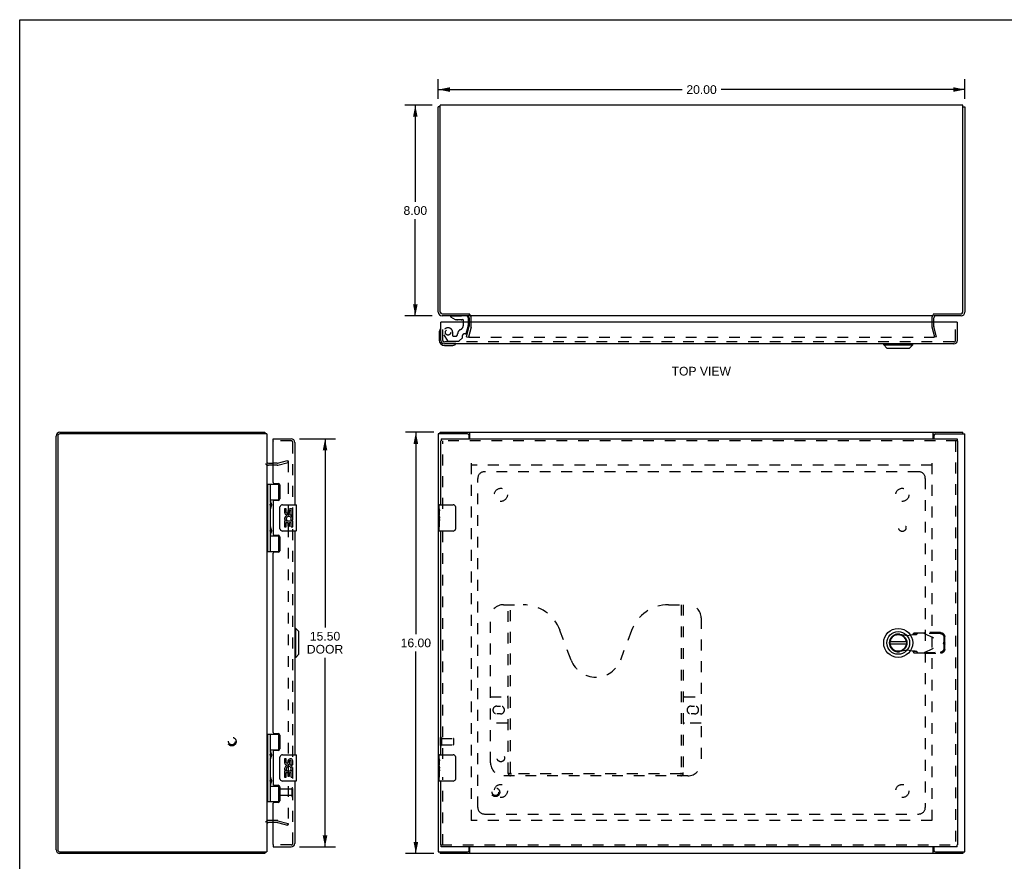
# Model space of a CAD drawing. Header units: inches. Extents: x 0 to 74.8, y 0 to 48.4.
# Tile 2 of 3: x 0 to 37.4, y 16.4 to 48.4. Entities that reach past the tile are written whole.
import ezdxf

# ---------------------------------------------------------------- set-up
doc = ezdxf.new("R2010")
doc.units = ezdxf.units.IN
doc.header["$LTSCALE"] = 4.114
doc.header["$MEASUREMENT"] = 0
doc.linetypes.add('HIDDEN', pattern=[0.2, 0.1, -0.1])
doc.layers.get('0').update_dxf_attribs({"linetype": 'CONTINUOUS'})
for name, color, linetype in [('DEFAULT_2', 8, 'HIDDEN'), ('DIMENSIONS', 7, 'CONTINUOUS'), ('DOOR_ASSEMBLY', 7, 'CONTINUOUS'), ('SUBPANEL', 7, 'CONTINUOUS')]:
    doc.layers.add(name, color=color, linetype=linetype)
doc.styles.get("Standard").update_dxf_attribs({"font": 'arial.ttf'})
doc.dimstyles.new('DIMSTYLE_1', dxfattribs={"dimtxt": 0.33, "dimasz": 0.44, "dimexe": 0.09, "dimexo": 0.07, "dimgap": 0.0375, "dimtad": 0, "dimtih": 1, "dimtoh": 1, "dimzin": 4, "dimdsep": 46, "dimtxsty": 'Standard', "dimblk": '_FILLED', "dimblk1": '_FILLED', "dimblk2": '_FILLED', "dimcen": 0.09, "dimadec": 3, "dimazin": 1, "dimtfac": 1, "dimtdec": 3, "dimtofl": 0, "dimtmove": 0, "dimatfit": 3, "dimldrblk": '_FILLED', "dimfxl": 0, "dimtolj": 1, "dimtzin": 4, "dimarcsym": 0})

# ---------------------------------------------------------------- blocks, each defined once
blk = doc.blocks.new('_FILLED')
at = {"color": 0, "linetype": 'ByBlock'}
blk.add_solid([(0, 0), (-1, 0.2), (-1, -0.2)], dxfattribs=at)
blk = doc.blocks.new('*D1')
at = {"layer": 'DIMENSIONS', "color": 2, "linetype": 'Continuous'}
for p, q in [((15.9, 45.396), (15.9, 46.142)), ((35.9, 45.396), (35.9, 46.142)), ((15.9, 45.746), (25.158, 45.746)), ((35.9, 45.746), (26.641, 45.746))]:
    blk.add_line(p, q, dxfattribs=at)
at = {"layer": 'DIMENSIONS', "color": 2, "linetype": 'Continuous', "xscale": 0.44, "yscale": 0.44, "zscale": 0.44, "rotation": 180}
blk.add_blockref('_FILLED', (15.9, 45.746), dxfattribs=at)
at = {"layer": 'DIMENSIONS', "color": 2, "linetype": 'Continuous', "xscale": 0.44, "yscale": 0.44, "zscale": 0.44}
blk.add_blockref('_FILLED', (35.9, 45.746), dxfattribs=at)
at = {"layer": 'DIMENSIONS', "color": 2, "linetype": 'Continuous', "insert": (25.9, 45.911), "char_height": 0.33, "width": 1.15316, "attachment_point": 2, "line_spacing_factor": 0.9}
blk.add_mtext('20.00', dxfattribs=at)
blk = doc.blocks.new('*D2')
at = {"layer": 'DIMENSIONS', "color": 2, "linetype": 'Continuous'}
for p, q in [((15.667, 45.151), (14.631, 45.151)), ((15.027, 45.151), (15.027, 41.481)), ((15.027, 37.151), (15.027, 40.821)), ((15.667, 37.151), (14.631, 37.151))]:
    blk.add_line(p, q, dxfattribs=at)
at = {"layer": 'DIMENSIONS', "color": 2, "linetype": 'Continuous', "xscale": 0.44, "yscale": 0.44, "zscale": 0.44}
for p, rotation in [((15.027, 45.151), 90), ((15.027, 37.151), 270)]:
    blk.add_blockref('_FILLED', p, dxfattribs=dict(at, rotation=rotation))
at = {"layer": 'DIMENSIONS', "color": 2, "linetype": 'Continuous', "insert": (15.027, 41.316), "char_height": 0.33, "width": 0.89677, "attachment_point": 2, "line_spacing_factor": 0.9}
blk.add_mtext('8.00', dxfattribs=at)
blk = doc.blocks.new('*D3')
at = {"layer": 'DIMENSIONS', "color": 2, "linetype": 'Continuous'}
for p, q in [((15.737, 32.727), (14.652, 32.727)), ((15.048, 32.727), (15.048, 25.057)), ((15.048, 16.727), (15.048, 24.397)), ((15.737, 16.727), (14.652, 16.727))]:
    blk.add_line(p, q, dxfattribs=at)
at = {"layer": 'DIMENSIONS', "color": 2, "linetype": 'Continuous', "xscale": 0.44, "yscale": 0.44, "zscale": 0.44}
for p, rotation in [((15.048, 32.727), 90), ((15.048, 16.727), 270)]:
    blk.add_blockref('_FILLED', p, dxfattribs=dict(at, rotation=rotation))
at = {"layer": 'DIMENSIONS', "color": 2, "linetype": 'Continuous', "insert": (15.048, 24.892), "char_height": 0.33, "width": 1.15316, "attachment_point": 2, "line_spacing_factor": 0.9}
blk.add_mtext('16.00', dxfattribs=at)
blk = doc.blocks.new('*D5')
at = {"layer": 'DIMENSIONS', "color": 2, "linetype": 'Continuous'}
for p, q in [((10.624, 32.477), (11.994, 32.477)), ((11.598, 32.477), (11.598, 25.311)), ((11.598, 16.977), (11.598, 24.156)), ((10.624, 16.977), (11.994, 16.977))]:
    blk.add_line(p, q, dxfattribs=at)
at = {"layer": 'DIMENSIONS', "color": 2, "linetype": 'Continuous', "xscale": 0.44, "yscale": 0.44, "zscale": 0.44}
for p, rotation in [((11.598, 32.477), 90), ((11.598, 16.977), 270)]:
    blk.add_blockref('_FILLED', p, dxfattribs=dict(at, rotation=rotation))
at = {"layer": 'DIMENSIONS', "color": 2, "linetype": 'Continuous', "insert": (11.598, 25.146), "char_height": 0.33, "width": 1.38134, "attachment_point": 2, "line_spacing_factor": 0.9}
blk.add_mtext('15.50\\PDOOR', dxfattribs=at)

msp = doc.modelspace()

# ---------------------------------------------------------------- linework, layer by layer
at = {"color": 7, "linetype": 'Continuous'}
for p, q in [((0, 0), (0, 48.4)), ((0, 48.4), (74.8, 48.4)), ((15.975, 45.088), (15.9, 45.088)), ((35.825, 45.088), (35.9, 45.088)), ((17.075, 37.226), (17.075, 37.151)), ((9.308, 32.664), (9.308, 32.727)), ((15.975, 32.664), (15.975, 32.727)), ((17.051, 32.652), (17.102, 32.652)), ((34.698, 32.652), (34.749, 32.652)), ((35.825, 32.664), (35.825, 32.727)), ((9.308, 16.79), (9.308, 16.727)), ((15.975, 16.79), (15.975, 16.727)), ((17.102, 16.802), (17.051, 16.802)), ((34.749, 16.802), (34.698, 16.802)), ((35.825, 16.79), (35.825, 16.727))]:
    msp.add_line(p, q, dxfattribs=at)
at = {"color": 3, "linetype": 'Continuous'}
for p, q in [((15.9, 37.296), (15.9, 45.088)), ((15.975, 37.296), (15.975, 45.151)), ((35.825, 45.151), (15.975, 45.151)), ((35.825, 37.296), (35.825, 45.151)), ((35.9, 45.088), (35.9, 37.296)), ((16.045, 37.226), (17.102, 37.226)), ((17.075, 37.151), (16.045, 37.151)), ((17.075, 37.081), (17.075, 36.908)), ((34.698, 37.151), (17.102, 37.151)), ((34.698, 37.226), (35.755, 37.226)), ((35.755, 37.151), (34.725, 37.151)), ((34.725, 36.908), (34.725, 37.081)), ((1.383, 16.872), (1.383, 32.582)), ((1.446, 32.584), (1.446, 16.87)), ((9.383, 32.664), (1.526, 32.664)), ((1.528, 32.727), (9.308, 32.727)), ((9.383, 32.664), (9.383, 16.79)), ((15.9, 32.664), (15.9, 16.79)), ((17.015, 32.664), (15.9, 32.664)), ((15.975, 32.727), (35.825, 32.727)), ((17.075, 32.477), (17.075, 32.604)), ((17.102, 32.477), (17.102, 32.727)), ((34.698, 32.477), (34.698, 32.727)), ((34.725, 32.604), (34.725, 32.477)), ((34.785, 32.664), (35.9, 32.664)), ((35.9, 16.79), (35.9, 32.664)), ((9.453, 31.552), (9.626, 31.552)), ((9.626, 17.902), (9.453, 17.902)), ((17.075, 16.85), (17.075, 16.977)), ((17.102, 16.727), (17.102, 16.977)), ((34.698, 16.727), (34.698, 16.977)), ((34.725, 16.977), (34.725, 16.85)), ((1.526, 16.79), (9.383, 16.79)), ((9.308, 16.727), (1.528, 16.727)), ((15.9, 16.79), (17.015, 16.79)), ((35.825, 16.727), (15.975, 16.727)), ((34.785, 16.79), (35.9, 16.79))]:
    msp.add_line(p, q, dxfattribs=at)
for centre, radius, start, end in [((16.045, 37.296), 0.145, 180, 270), ((16.045, 37.296), 0.07, 180, 270), ((17.005, 37.081), 0.07, 0, 84.4573), ((34.795, 37.081), 0.07, 95.5427, 180), ((35.755, 37.296), 0.145, 270, 360), ((35.755, 37.296), 0.07, 270, 360), ((1.528, 32.582), 0.145, 90, 180), ((1.526, 32.584), 0.08, 90, 180), ((9.238, 32.582), 0.145, 34.4498, 61.1333), ((17.015, 32.604), 0.06, 0, 90), ((34.785, 32.604), 0.06, 90, 180), ((9.453, 31.622), 0.07, 180, 270), ((9.453, 17.832), 0.07, 90, 180), ((1.528, 16.872), 0.145, 180, 270), ((1.526, 16.87), 0.08, 180, 270), ((17.015, 16.85), 0.06, 270, 360), ((34.785, 16.85), 0.06, 180, 270), ((9.238, 16.872), 0.145, 298.8667, 325.5502)]:
    msp.add_arc(centre, radius, start, end, dxfattribs=at)
at = {"layer": 'DEFAULT_2', "color": 8, "linetype": 'HIDDEN'}
for p, q in [((17.15, 36.753), (17.15, 37.081)), ((34.65, 37.081), (34.65, 36.753)), ((16.971, 36.358), (17.073, 36.742)), ((17.146, 36.723), (17.043, 36.339)), ((17.075, 36.908), (17.075, 36.753)), ((34.757, 36.339), (34.654, 36.723)), ((34.725, 36.753), (34.725, 36.908)), ((34.829, 36.358), (34.726, 36.742)), ((16.971, 36.358), (17.043, 36.339)), ((17.052, 36.358), (17.052, 36.358)), ((17.072, 36.339), (34.727, 36.339)), ((34.829, 36.358), (34.757, 36.339)), ((9.781, 31.477), (9.453, 31.477)), ((9.781, 31.552), (9.626, 31.552)), ((9.792, 31.553), (10.176, 31.656)), ((9.811, 31.481), (10.195, 31.584)), ((10.176, 31.656), (10.195, 31.584)), ((10.195, 31.629), (10.195, 17.825)), ((17.15, 31.552), (17.15, 17.902)), ((34.65, 31.477), (17.15, 31.477)), ((34.65, 31.552), (34.65, 17.902)), ((15.975, 21.119), (15.975, 20.835)), ((16.018, 21.119), (16.018, 20.835)), ((16.018, 21.101), (16.465, 21.101)), ((16.475, 21.091), (16.475, 20.863)), ((16.018, 20.853), (16.465, 20.853)), ((9.781, 17.977), (9.453, 17.977)), ((9.811, 17.973), (10.195, 17.87)), ((34.65, 17.977), (17.15, 17.977)), ((9.781, 17.902), (9.626, 17.902)), ((9.792, 17.901), (10.176, 17.798)), ((10.195, 17.87), (10.176, 17.798))]:
    msp.add_line(p, q, dxfattribs=at)
for points in [[(17.053, 36.363), (17.053, 36.361), (17.052, 36.359), (17.052, 36.358)], [(17.052, 36.358), (17.053, 36.356), (17.053, 36.354), (17.053, 36.352), (17.054, 36.351), (17.055, 36.349), (17.056, 36.348), (17.057, 36.346), (17.058, 36.345), (17.059, 36.344), (17.061, 36.343), (17.062, 36.342), (17.064, 36.341), (17.065, 36.34)], [(17.072, 36.339), (17.071, 36.339), (17.069, 36.339), (17.067, 36.339), (17.065, 36.34)], [(34.747, 36.358), (34.747, 36.358), (34.747, 36.356), (34.747, 36.354), (34.746, 36.352), (34.746, 36.351), (34.745, 36.349), (34.744, 36.348), (34.743, 36.346), (34.742, 36.345), (34.741, 36.344), (34.739, 36.343), (34.738, 36.342), (34.736, 36.341), (34.734, 36.34), (34.733, 36.339), (34.731, 36.339), (34.729, 36.339), (34.727, 36.339)], [(34.747, 36.363), (34.747, 36.361), (34.747, 36.359), (34.747, 36.358)], [(10.171, 31.649), (10.173, 31.649), (10.175, 31.649), (10.176, 31.649)], [(10.176, 31.649), (10.178, 31.649), (10.179, 31.649), (10.181, 31.649), (10.182, 31.648), (10.184, 31.648), (10.185, 31.647), (10.187, 31.646), (10.188, 31.645), (10.189, 31.644), (10.19, 31.643), (10.191, 31.642), (10.192, 31.64), (10.193, 31.639), (10.194, 31.637), (10.194, 31.636), (10.195, 31.634), (10.195, 31.633), (10.195, 31.631), (10.195, 31.629)], [(10.176, 17.805), (10.175, 17.805), (10.173, 17.805), (10.171, 17.805)], [(10.195, 17.825), (10.195, 17.823), (10.195, 17.821), (10.195, 17.82), (10.194, 17.818), (10.194, 17.817), (10.193, 17.815), (10.192, 17.814), (10.191, 17.812), (10.19, 17.811), (10.189, 17.81), (10.188, 17.809), (10.187, 17.808), (10.185, 17.807), (10.184, 17.806), (10.182, 17.806), (10.181, 17.805), (10.179, 17.805), (10.178, 17.805), (10.176, 17.805)]]:
    msp.add_lwpolyline(points, dxfattribs=at)
for radius in [0.164, 0.124]:
    msp.add_circle((8.058, 20.977), radius, dxfattribs=at)
for centre, radius, start, end in [((17.005, 37.081), 0.145, 0, 51.2451), ((34.795, 37.081), 0.145, 128.7549, 180), ((17.035, 36.753), 0.04, 345, 360), ((17.035, 36.753), 0.115, 345, 360), ((34.765, 36.753), 0.115, 180, 195), ((34.765, 36.753), 0.04, 180, 195), ((9.453, 31.622), 0.145, 218.7549, 270), ((9.781, 31.592), 0.04, 270, 285), ((9.781, 31.592), 0.115, 270, 285), ((15.996, 21.119), 0.0215, 0, 180), ((16.465, 21.091), 0.01, 0, 90), ((15.996, 20.835), 0.0215, 180, 360), ((16.465, 20.863), 0.01, 270, 360), ((9.453, 17.832), 0.145, 90, 141.2451), ((9.781, 17.862), 0.115, 75, 90), ((9.781, 17.862), 0.04, 75, 90)]:
    msp.add_arc(centre, radius, start, end, dxfattribs=at)
at = {"layer": 'DOOR_ASSEMBLY', "color": 7, "linetype": 'Continuous'}
for p, q in [((16.368, 37.151), (16.368, 37.112)), ((16.368, 37.112), (16.539, 37.013)), ((17.038, 37.072), (17.038, 36.908)), ((16.023, 36.908), (15.995, 36.908)), ((16.539, 37.013), (16.821, 37.013)), ((16.703, 36.997), (16.633, 36.997)), ((16.703, 36.997), (16.705, 36.997)), ((16.773, 36.997), (16.705, 36.997)), ((16.853, 36.908), (16.853, 36.982)), ((35.592, 36.908), (35.62, 36.908)), ((15.935, 36.513), (15.935, 36.223)), ((16.135, 36.023), (16.424, 36.023)), ((32.818, 36.044), (32.818, 36.083)), ((32.818, 36.044), (33.92, 36.044)), ((32.936, 35.926), (32.818, 36.044)), ((32.936, 35.926), (33.802, 35.926)), ((33.802, 35.926), (33.92, 36.044)), ((33.92, 36.044), (33.92, 36.083)), ((9.626, 32.402), (9.626, 32.477)), ((9.641, 32.402), (9.626, 32.402)), ((15.995, 32.402), (16.008, 32.402)), ((16.008, 32.477), (16.008, 32.402)), ((35.607, 32.477), (35.607, 32.402)), ((35.62, 32.402), (35.607, 32.402)), ((9.383, 30.757), (9.867, 30.757)), ((9.422, 28.197), (9.422, 30.757)), ((9.521, 30.06), (9.521, 30.757)), ((9.836, 30.757), (9.836, 30.166)), ((9.521, 30.166), (9.867, 30.166)), ((9.536, 30.06), (9.537, 30.056)), ((9.537, 30.056), (9.543, 30.042)), ((9.538, 30.04), (9.538, 30.039)), ((9.538, 29.899), (9.538, 30.039)), ((9.543, 30.042), (9.545, 30.038)), ((9.545, 30.038), (9.546, 30.033)), ((9.81, 30.157), (9.81, 30.135)), ((9.81, 30.157), (9.861, 30.157)), ((9.986, 29.977), (10.496, 29.977)), ((10.511, 28.992), (10.511, 29.962)), ((15.935, 29.818), (15.935, 29.962)), ((15.95, 29.977), (16.46, 29.977)), ((9.521, 29.075), (9.521, 29.879)), ((9.535, 29.877), (9.534, 29.874)), ((9.536, 29.881), (9.535, 29.877)), ((9.539, 29.886), (9.536, 29.881)), ((9.538, 29.899), (9.538, 29.898)), ((9.542, 29.894), (9.539, 29.886)), ((9.545, 29.901), (9.542, 29.894)), ((9.546, 29.905), (9.545, 29.901)), ((9.548, 29.909), (9.546, 29.905)), ((9.886, 29.077), (9.886, 29.877)), ((10.061, 29.823), (10.061, 29.686)), ((10.124, 29.823), (10.061, 29.823)), ((10.124, 29.686), (10.124, 29.823)), ((10.189, 29.749), (10.189, 29.68)), ((10.25, 29.686), (10.25, 29.728)), ((10.313, 29.592), (10.313, 29.729)), ((10.313, 29.592), (10.373, 29.592)), ((10.373, 29.592), (10.373, 29.749)), ((15.935, 29.739), (15.935, 29.815)), ((15.944, 29.76), (15.935, 29.76)), ((15.935, 29.729), (15.935, 29.739)), ((15.935, 29.592), (15.935, 29.729)), ((15.935, 29.562), (15.935, 29.592)), ((15.935, 29.592), (15.945, 29.592)), ((15.945, 29.592), (15.945, 29.749)), ((16.56, 29.877), (16.56, 29.077)), ((10.061, 29.362), (10.061, 29.131)), ((10.079, 29.362), (10.061, 29.362)), ((10.114, 29.362), (10.141, 29.381)), ((10.114, 29.362), (10.373, 29.362)), ((10.124, 29.131), (10.124, 29.299)), ((10.124, 29.299), (10.189, 29.299)), ((10.189, 29.299), (10.189, 29.163)), ((10.25, 29.163), (10.25, 29.299)), ((10.25, 29.299), (10.313, 29.299)), ((10.305, 29.398), (10.363, 29.373)), ((10.313, 29.131), (10.313, 29.299)), ((10.373, 29.409), (10.373, 29.462)), ((10.373, 29.131), (10.373, 29.362)), ((15.938, 29.529), (15.935, 29.529)), ((15.935, 29.398), (15.944, 29.398)), ((15.935, 29.362), (15.945, 29.362)), ((15.935, 29.131), (15.935, 29.299)), ((15.935, 29.299), (15.945, 29.299)), ((15.945, 29.409), (15.945, 29.462)), ((15.945, 29.131), (15.945, 29.362)), ((9.521, 28.197), (9.521, 28.894)), ((9.535, 28.893), (9.534, 28.89)), ((9.536, 28.896), (9.535, 28.893)), ((9.536, 29.075), (9.537, 29.072)), ((9.539, 28.902), (9.536, 28.896)), ((9.537, 29.072), (9.543, 29.058)), ((9.538, 29.056), (9.538, 29.055)), ((9.538, 28.914), (9.538, 29.055)), ((9.538, 28.914), (9.538, 28.914)), ((9.542, 28.91), (9.539, 28.902)), ((9.545, 28.916), (9.542, 28.91)), ((9.543, 29.058), (9.545, 29.053)), ((9.545, 29.053), (9.546, 29.049)), ((9.546, 28.921), (9.545, 28.916)), ((9.548, 28.925), (9.546, 28.921)), ((9.81, 28.82), (9.81, 28.797)), ((10.496, 28.977), (9.986, 28.977)), ((10.061, 29.131), (10.124, 29.131)), ((10.189, 29.163), (10.25, 29.163)), ((10.313, 29.131), (10.373, 29.131)), ((15.935, 28.992), (15.935, 29.131)), ((15.935, 29.131), (15.945, 29.131)), ((16.46, 28.977), (15.95, 28.977)), ((9.521, 28.788), (9.867, 28.788)), ((9.861, 28.797), (9.81, 28.797)), ((9.836, 28.788), (9.836, 28.197)), ((9.383, 28.197), (9.867, 28.197)), ((10.49, 25.278), (10.451, 25.278)), ((10.608, 25.16), (10.49, 25.278)), ((10.49, 24.175), (10.49, 25.278)), ((10.608, 24.293), (10.608, 25.16)), ((33.682, 24.766), (33.057, 24.766)), ((33.057, 24.687), (33.682, 24.687)), ((10.49, 24.175), (10.451, 24.175)), ((10.608, 24.293), (10.49, 24.175)), ((9.383, 21.257), (9.867, 21.257)), ((9.422, 18.697), (9.422, 21.257)), ((9.521, 20.56), (9.521, 21.257)), ((9.836, 21.257), (9.836, 20.666)), ((9.521, 20.666), (9.867, 20.666)), ((9.81, 20.657), (9.861, 20.657)), ((9.81, 20.657), (9.81, 20.635)), ((9.521, 19.575), (9.521, 20.379)), ((9.535, 20.377), (9.534, 20.374)), ((9.536, 20.381), (9.535, 20.377)), ((9.536, 20.56), (9.537, 20.556)), ((9.539, 20.386), (9.536, 20.381)), ((9.537, 20.556), (9.544, 20.54)), ((9.538, 20.54), (9.538, 20.539)), ((9.538, 20.539), (9.538, 20.399)), ((9.538, 20.398), (9.538, 20.399)), ((9.542, 20.394), (9.539, 20.386)), ((9.545, 20.401), (9.542, 20.394)), ((9.544, 20.54), (9.545, 20.536)), ((9.546, 20.405), (9.545, 20.401)), ((9.548, 20.409), (9.546, 20.405)), ((9.886, 19.577), (9.886, 20.377)), ((9.986, 20.477), (10.496, 20.477)), ((10.124, 20.323), (10.061, 20.323)), ((10.061, 20.323), (10.061, 20.186)), ((10.124, 20.186), (10.124, 20.323)), ((10.189, 20.249), (10.189, 20.18)), ((10.25, 20.186), (10.25, 20.228)), ((10.313, 20.092), (10.313, 20.229)), ((10.373, 20.092), (10.373, 20.249)), ((10.511, 19.492), (10.511, 20.462)), ((15.935, 20.318), (15.935, 20.462)), ((15.935, 20.239), (15.935, 20.315)), ((15.944, 20.26), (15.935, 20.26)), ((15.935, 20.229), (15.935, 20.239)), ((15.935, 20.092), (15.935, 20.229)), ((15.945, 20.092), (15.945, 20.249)), ((15.95, 20.477), (16.46, 20.477)), ((16.56, 20.377), (16.56, 19.577)), ((10.079, 19.862), (10.061, 19.862)), ((10.061, 19.862), (10.061, 19.631)), ((10.114, 19.862), (10.141, 19.881)), ((10.114, 19.862), (10.373, 19.862)), ((10.305, 19.898), (10.363, 19.873)), ((10.313, 20.092), (10.373, 20.092)), ((10.373, 19.909), (10.373, 19.962)), ((10.373, 19.631), (10.373, 19.862)), ((15.935, 20.062), (15.935, 20.092)), ((15.935, 20.092), (15.945, 20.092)), ((15.935, 19.954), (15.935, 20.06)), ((15.938, 20.029), (15.935, 20.029)), ((15.935, 19.938), (15.935, 19.954)), ((15.935, 19.898), (15.944, 19.898)), ((15.935, 19.862), (15.945, 19.862)), ((15.945, 19.909), (15.945, 19.962)), ((15.945, 19.631), (15.945, 19.862)), ((9.536, 19.575), (9.537, 19.572)), ((9.537, 19.572), (9.544, 19.555)), ((9.538, 19.556), (9.538, 19.555)), ((9.538, 19.555), (9.538, 19.414)), ((9.544, 19.555), (9.545, 19.551)), ((10.496, 19.477), (9.986, 19.477)), ((10.061, 19.631), (10.124, 19.631)), ((10.124, 19.799), (10.189, 19.799)), ((10.124, 19.631), (10.124, 19.799)), ((10.189, 19.799), (10.189, 19.663)), ((10.189, 19.663), (10.25, 19.663)), ((10.25, 19.799), (10.313, 19.799)), ((10.25, 19.663), (10.25, 19.799)), ((10.313, 19.631), (10.313, 19.799)), ((10.313, 19.631), (10.373, 19.631)), ((15.935, 19.631), (15.935, 19.799)), ((15.935, 19.799), (15.945, 19.799)), ((15.935, 19.492), (15.935, 19.631)), ((15.935, 19.631), (15.945, 19.631)), ((16.46, 19.477), (15.95, 19.477)), ((9.521, 18.697), (9.521, 19.394)), ((9.521, 19.288), (9.867, 19.288)), ((9.535, 19.393), (9.534, 19.39)), ((9.536, 19.396), (9.535, 19.393)), ((9.539, 19.402), (9.536, 19.396)), ((9.538, 19.414), (9.538, 19.414)), ((9.542, 19.41), (9.539, 19.402)), ((9.545, 19.416), (9.542, 19.41)), ((9.546, 19.421), (9.545, 19.416)), ((9.548, 19.425), (9.546, 19.421)), ((9.81, 19.32), (9.81, 19.297)), ((9.861, 19.297), (9.81, 19.297)), ((9.836, 19.288), (9.836, 18.697)), ((9.383, 18.697), (9.867, 18.697)), ((9.626, 17.052), (9.641, 17.052)), ((9.626, 17.052), (9.626, 16.977)), ((15.995, 17.052), (16.008, 17.052)), ((16.008, 16.977), (16.008, 17.052)), ((35.62, 17.052), (35.607, 17.052)), ((35.607, 16.977), (35.607, 17.052))]:
    msp.add_line(p, q, dxfattribs=at)
at = {"layer": 'DOOR_ASSEMBLY', "color": 8, "linetype": 'HIDDEN'}
for p, q in [((16.368, 37.151), (16.959, 37.151)), ((16.07, 36.218), (16.07, 36.908)), ((16.853, 36.8), (16.853, 36.908)), ((16.964, 36.485), (17.033, 36.745)), ((17.038, 36.908), (17.038, 36.778)), ((35.545, 36.218), (35.545, 36.908)), ((16.116, 36.433), (16.247, 36.207)), ((16.447, 36.388), (16.447, 36.521)), ((16.463, 36.372), (16.546, 36.372)), ((16.816, 36.32), (16.695, 36.199)), ((16.821, 36.331), (16.821, 36.403)), ((16.933, 36.462), (16.88, 36.462)), ((35.485, 36.158), (16.13, 36.158)), ((16.281, 36.187), (16.667, 36.187)), ((10.316, 32.402), (9.641, 32.402)), ((10.376, 17.112), (10.376, 32.342)), ((35.607, 32.402), (16.008, 32.402)), ((16.07, 29.822), (16.07, 32.402)), ((35.545, 32.402), (35.545, 17.052)), ((16.07, 20.322), (16.07, 29.132)), ((18.382, 26.177), (19.119, 26.177)), ((18.557, 19.767), (18.557, 26.177)), ((18.637, 19.797), (18.637, 26.177)), ((24.646, 26.177), (25.382, 26.177)), ((25.127, 26.177), (25.127, 19.797)), ((25.207, 26.177), (25.207, 19.767)), ((17.882, 20.177), (17.882, 25.677)), ((25.882, 25.677), (25.882, 20.177)), ((20.946, 24.076), (20.523, 25.204)), ((23.241, 25.204), (22.819, 24.076)), ((33.966, 25.1), (33.924, 25.054)), ((34.34, 25.1), (33.966, 25.1)), ((34.079, 25.054), (34.121, 25.1)), ((34.34, 25.1), (35.127, 24.726)), ((34.368, 25.087), (34.388, 25.129)), ((34.958, 25.077), (34.368, 25.087)), ((34.978, 25.119), (34.388, 25.129)), ((33.429, 25.056), (33.724, 25.002)), ((33.724, 25.002), (33.92, 25.04)), ((33.924, 25.054), (34.079, 25.054)), ((34.34, 24.352), (35.127, 24.726)), ((35.121, 24.729), (35.117, 24.922)), ((35.117, 24.531), (35.121, 24.723)), ((35.141, 24.771), (35.121, 24.729)), ((35.121, 24.723), (35.141, 24.682)), ((35.132, 24.742), (35.127, 24.726)), ((35.141, 24.771), (35.137, 24.964)), ((35.141, 24.771), (35.138, 24.764)), ((33.724, 24.451), (33.429, 24.397)), ((33.92, 24.413), (33.724, 24.451)), ((34.079, 24.399), (33.924, 24.399)), ((33.924, 24.399), (33.966, 24.352)), ((33.966, 24.352), (34.34, 24.352)), ((34.121, 24.352), (34.079, 24.399)), ((34.368, 24.366), (34.958, 24.376)), ((34.388, 24.324), (34.368, 24.366)), ((34.388, 24.324), (34.978, 24.334)), ((35.137, 24.489), (35.141, 24.682)), ((17.882, 22.677), (18.517, 22.677)), ((25.247, 22.677), (25.882, 22.677)), ((18.126, 22.327), (18.263, 22.327)), ((25.501, 22.327), (25.638, 22.327)), ((18.263, 22.027), (18.126, 22.027)), ((25.638, 22.027), (25.501, 22.027)), ((18.517, 21.677), (17.882, 21.677)), ((25.882, 21.677), (25.247, 21.677)), ((16.07, 17.052), (16.07, 19.632)), ((25.382, 19.677), (18.382, 19.677)), ((25.124, 19.757), (18.641, 19.757)), ((10.333, 19.176), (9.886, 19.176)), ((10.333, 19.194), (10.333, 18.91)), ((10.333, 18.928), (9.886, 18.928)), ((10.316, 17.052), (9.641, 17.052)), ((16.008, 17.052), (35.607, 17.052))]:
    msp.add_line(p, q, dxfattribs=at)
at = {"layer": 'DOOR_ASSEMBLY', "color": 3, "linetype": 'Continuous'}
for p, q in [((15.995, 36.218), (15.995, 36.908)), ((35.592, 36.908), (16.023, 36.908)), ((35.62, 36.218), (35.62, 36.908)), ((35.485, 36.083), (16.13, 36.083)), ((9.626, 32.477), (10.316, 32.477)), ((9.626, 30.819), (9.626, 32.387)), ((10.451, 32.342), (10.451, 29.977)), ((15.995, 29.977), (15.995, 32.402)), ((16.008, 32.477), (35.607, 32.477)), ((35.62, 32.402), (35.62, 17.052)), ((9.657, 30.788), (9.813, 30.788)), ((9.876, 30.725), (9.876, 30.198)), ((9.626, 30.104), (9.626, 28.851)), ((9.813, 30.135), (9.657, 30.135)), ((9.657, 28.82), (9.813, 28.82)), ((10.451, 28.977), (10.451, 20.477)), ((15.995, 20.477), (15.995, 28.977)), ((9.876, 28.757), (9.876, 28.23)), ((9.626, 21.319), (9.626, 28.136)), ((9.813, 28.167), (9.657, 28.167)), ((9.657, 21.288), (9.813, 21.288)), ((9.876, 21.225), (9.876, 20.698)), ((9.626, 20.604), (9.626, 19.351)), ((9.813, 20.635), (9.657, 20.635)), ((10.451, 19.477), (10.451, 17.112)), ((15.995, 17.052), (15.995, 19.477)), ((9.657, 19.32), (9.813, 19.32)), ((9.876, 19.257), (9.876, 18.73)), ((9.626, 17.067), (9.626, 18.636)), ((9.813, 18.667), (9.657, 18.667)), ((9.626, 16.977), (10.316, 16.977)), ((35.607, 16.977), (16.008, 16.977))]:
    msp.add_line(p, q, dxfattribs=at)
at = {"layer": 'DOOR_ASSEMBLY', "color": 7, "linetype": 'Continuous'}
for points in [[(9.521, 30.115), (9.521, 30.114), (9.521, 30.113), (9.521, 30.112), (9.521, 30.111), (9.521, 30.11), (9.521, 30.109), (9.521, 30.108), (9.521, 30.107), (9.521, 30.106), (9.522, 30.105), (9.522, 30.104), (9.522, 30.103), (9.522, 30.101), (9.522, 30.1), (9.523, 30.099), (9.523, 30.098), (9.523, 30.097), (9.524, 30.095), (9.524, 30.094), (9.524, 30.093), (9.525, 30.092), (9.525, 30.09), (9.525, 30.089), (9.526, 30.087), (9.526, 30.086), (9.527, 30.085), (9.527, 30.083), (9.528, 30.082), (9.528, 30.08), (9.529, 30.079), (9.529, 30.077)], [(9.534, 30.064), (9.534, 30.063), (9.536, 30.06)], [(9.546, 30.033), (9.548, 30.029), (9.549, 30.027), (9.55, 30.025), (9.55, 30.023), (9.551, 30.021), (9.552, 30.019), (9.553, 30.017), (9.553, 30.015), (9.554, 30.013), (9.555, 30.011), (9.555, 30.009), (9.556, 30.008), (9.556, 30.006), (9.557, 30.004), (9.557, 30.002), (9.558, 30.001), (9.558, 29.999), (9.559, 29.998), (9.559, 29.996), (9.559, 29.995), (9.56, 29.993), (9.56, 29.992), (9.56, 29.99), (9.56, 29.989), (9.561, 29.987), (9.561, 29.986), (9.561, 29.985), (9.561, 29.983), (9.562, 29.982), (9.562, 29.981), (9.562, 29.979), (9.562, 29.978), (9.562, 29.977), (9.562, 29.975), (9.562, 29.974), (9.562, 29.973), (9.562, 29.972), (9.562, 29.97), (9.562, 29.969), (9.562, 29.968), (9.562, 29.967), (9.562, 29.965), (9.562, 29.964), (9.562, 29.963), (9.562, 29.962), (9.562, 29.96), (9.562, 29.959), (9.562, 29.958), (9.562, 29.956), (9.561, 29.955), (9.561, 29.954), (9.561, 29.952), (9.561, 29.951), (9.56, 29.95), (9.56, 29.948), (9.56, 29.947), (9.56, 29.945), (9.559, 29.944), (9.559, 29.942), (9.559, 29.941), (9.558, 29.939), (9.558, 29.937), (9.557, 29.936), (9.557, 29.934), (9.556, 29.932), (9.556, 29.931), (9.555, 29.929), (9.555, 29.927), (9.554, 29.925), (9.553, 29.923), (9.553, 29.921), (9.552, 29.919), (9.551, 29.917), (9.55, 29.915), (9.55, 29.913), (9.549, 29.911), (9.548, 29.909)], [(9.529, 29.861), (9.529, 29.86), (9.528, 29.858), (9.528, 29.857), (9.527, 29.855), (9.527, 29.854), (9.526, 29.852), (9.526, 29.851), (9.525, 29.849), (9.525, 29.848), (9.525, 29.847), (9.524, 29.845), (9.524, 29.844), (9.524, 29.843), (9.523, 29.842), (9.523, 29.84), (9.523, 29.839), (9.522, 29.838), (9.522, 29.837), (9.522, 29.836), (9.522, 29.835), (9.522, 29.833), (9.521, 29.832), (9.521, 29.831), (9.521, 29.83), (9.521, 29.829), (9.521, 29.828), (9.521, 29.827), (9.521, 29.826), (9.521, 29.825), (9.521, 29.824), (9.521, 29.824)], [(9.886, 29.877), (9.886, 29.883), (9.887, 29.89), (9.888, 29.896), (9.889, 29.902), (9.891, 29.908), (9.893, 29.913)], [(15.935, 29.818), (15.935, 29.815), (15.936, 29.81), (15.936, 29.805), (15.938, 29.799), (15.939, 29.792), (15.94, 29.784), (15.942, 29.776), (15.943, 29.767), (15.944, 29.758), (15.945, 29.749)], [(15.935, 29.562), (15.935, 29.555), (15.936, 29.547), (15.936, 29.539), (15.938, 29.53), (15.939, 29.521), (15.94, 29.512), (15.941, 29.503), (15.942, 29.494), (15.943, 29.486), (15.944, 29.477), (15.944, 29.469), (15.945, 29.462)], [(15.935, 29.299), (15.935, 29.423), (15.935, 29.426), (15.935, 29.56)], [(16.553, 29.913), (16.555, 29.908), (16.557, 29.902), (16.558, 29.896), (16.559, 29.89), (16.56, 29.883), (16.56, 29.877)], [(15.945, 29.409), (15.944, 29.402), (15.944, 29.396), (15.943, 29.39), (15.943, 29.384), (15.942, 29.378), (15.942, 29.373)], [(9.521, 29.131), (9.521, 29.13), (9.521, 29.129), (9.521, 29.128), (9.521, 29.127), (9.521, 29.126), (9.521, 29.125), (9.521, 29.124), (9.521, 29.123), (9.521, 29.122), (9.522, 29.121), (9.522, 29.119), (9.522, 29.118), (9.522, 29.117), (9.522, 29.116), (9.523, 29.115), (9.523, 29.114), (9.523, 29.112), (9.524, 29.111), (9.524, 29.11), (9.524, 29.109), (9.525, 29.107), (9.525, 29.106), (9.525, 29.105), (9.526, 29.103), (9.526, 29.102), (9.527, 29.1), (9.527, 29.099), (9.528, 29.097), (9.528, 29.096), (9.529, 29.094), (9.529, 29.093)], [(9.529, 28.877), (9.529, 28.876), (9.528, 28.874), (9.528, 28.872), (9.527, 28.871), (9.527, 28.869), (9.526, 28.868), (9.526, 28.867), (9.525, 28.865), (9.525, 28.864), (9.525, 28.863), (9.524, 28.861), (9.524, 28.86), (9.524, 28.859), (9.523, 28.857), (9.523, 28.856), (9.523, 28.855), (9.522, 28.854), (9.522, 28.853), (9.522, 28.851), (9.522, 28.85), (9.522, 28.849), (9.521, 28.848), (9.521, 28.847), (9.521, 28.846), (9.521, 28.845), (9.521, 28.844), (9.521, 28.843), (9.521, 28.842), (9.521, 28.841), (9.521, 28.84), (9.521, 28.839)], [(9.534, 29.08), (9.534, 29.079), (9.536, 29.075)], [(9.546, 29.049), (9.548, 29.045), (9.549, 29.043), (9.55, 29.041), (9.55, 29.039), (9.551, 29.037), (9.552, 29.035), (9.553, 29.033), (9.553, 29.031), (9.554, 29.029), (9.555, 29.027), (9.555, 29.025), (9.556, 29.023), (9.556, 29.022), (9.557, 29.02), (9.557, 29.018), (9.558, 29.017), (9.558, 29.015), (9.559, 29.013), (9.559, 29.012), (9.559, 29.01), (9.56, 29.009), (9.56, 29.007), (9.56, 29.006), (9.56, 29.004), (9.561, 29.003), (9.561, 29.002), (9.561, 29), (9.561, 28.999), (9.562, 28.998), (9.562, 28.996), (9.562, 28.995), (9.562, 28.994), (9.562, 28.992), (9.562, 28.991), (9.562, 28.99), (9.562, 28.989), (9.562, 28.987), (9.562, 28.986), (9.562, 28.985), (9.562, 28.984), (9.562, 28.982), (9.562, 28.981), (9.562, 28.98), (9.562, 28.979), (9.562, 28.977), (9.562, 28.976), (9.562, 28.975), (9.562, 28.973), (9.562, 28.972), (9.561, 28.971), (9.561, 28.969), (9.561, 28.968), (9.561, 28.967), (9.56, 28.965), (9.56, 28.964), (9.56, 28.962), (9.56, 28.961), (9.559, 28.96), (9.559, 28.958), (9.559, 28.956), (9.558, 28.955), (9.558, 28.953), (9.557, 28.952), (9.557, 28.95), (9.556, 28.948), (9.556, 28.946), (9.555, 28.945), (9.555, 28.943), (9.554, 28.941), (9.553, 28.939), (9.553, 28.937), (9.552, 28.935), (9.551, 28.933), (9.55, 28.931), (9.55, 28.929), (9.549, 28.927), (9.548, 28.925)], [(9.893, 29.041), (9.891, 29.047), (9.889, 29.052), (9.888, 29.058), (9.887, 29.064), (9.886, 29.071), (9.886, 29.077)], [(16.56, 29.077), (16.56, 29.071), (16.559, 29.064), (16.558, 29.058), (16.557, 29.052), (16.555, 29.047), (16.553, 29.041)], [(9.521, 20.615), (9.521, 20.614), (9.521, 20.613), (9.521, 20.612), (9.521, 20.611), (9.521, 20.61), (9.521, 20.609), (9.521, 20.608), (9.521, 20.607), (9.521, 20.606), (9.522, 20.605), (9.522, 20.604), (9.522, 20.603), (9.522, 20.601), (9.522, 20.6), (9.523, 20.599), (9.523, 20.598), (9.523, 20.597), (9.524, 20.595), (9.524, 20.594), (9.524, 20.593), (9.525, 20.592), (9.525, 20.59), (9.525, 20.589), (9.526, 20.587), (9.526, 20.586), (9.527, 20.585), (9.527, 20.583), (9.528, 20.582), (9.528, 20.58), (9.529, 20.579), (9.529, 20.577)], [(9.529, 20.361), (9.529, 20.36), (9.528, 20.358), (9.528, 20.357), (9.527, 20.355), (9.527, 20.354), (9.526, 20.352), (9.526, 20.351), (9.525, 20.349), (9.525, 20.348), (9.525, 20.347), (9.524, 20.345), (9.524, 20.344), (9.524, 20.343), (9.523, 20.342), (9.523, 20.34), (9.523, 20.339), (9.522, 20.338), (9.522, 20.337), (9.522, 20.336), (9.522, 20.335), (9.522, 20.333), (9.521, 20.332), (9.521, 20.331), (9.521, 20.33), (9.521, 20.329), (9.521, 20.328), (9.521, 20.327), (9.521, 20.326), (9.521, 20.325), (9.521, 20.324), (9.521, 20.324)], [(9.534, 20.564), (9.534, 20.563), (9.536, 20.56)], [(9.545, 20.536), (9.547, 20.531), (9.548, 20.529), (9.549, 20.527), (9.55, 20.525), (9.55, 20.523), (9.551, 20.521), (9.552, 20.519), (9.553, 20.517), (9.553, 20.515), (9.554, 20.513), (9.555, 20.511), (9.555, 20.509), (9.556, 20.508), (9.556, 20.506), (9.557, 20.504), (9.557, 20.502), (9.558, 20.501), (9.558, 20.499), (9.559, 20.498), (9.559, 20.496), (9.559, 20.495), (9.56, 20.493), (9.56, 20.492), (9.56, 20.49), (9.56, 20.489), (9.561, 20.487), (9.561, 20.486), (9.561, 20.485), (9.561, 20.483), (9.562, 20.482), (9.562, 20.481), (9.562, 20.479), (9.562, 20.478), (9.562, 20.477), (9.562, 20.475), (9.562, 20.474), (9.562, 20.473), (9.562, 20.472), (9.562, 20.47), (9.562, 20.469), (9.562, 20.468), (9.562, 20.467), (9.562, 20.465), (9.562, 20.464), (9.562, 20.463), (9.562, 20.462), (9.562, 20.46), (9.562, 20.459), (9.562, 20.458), (9.562, 20.456), (9.561, 20.455), (9.561, 20.454), (9.561, 20.452), (9.561, 20.451), (9.56, 20.45), (9.56, 20.448), (9.56, 20.447), (9.56, 20.445), (9.559, 20.444), (9.559, 20.442), (9.559, 20.441), (9.558, 20.439), (9.558, 20.437), (9.557, 20.436), (9.557, 20.434), (9.556, 20.432), (9.556, 20.431), (9.555, 20.429), (9.555, 20.427), (9.554, 20.425), (9.553, 20.423), (9.553, 20.421), (9.552, 20.419), (9.551, 20.417), (9.55, 20.415), (9.55, 20.413), (9.549, 20.411), (9.548, 20.409)], [(9.886, 20.377), (9.886, 20.383), (9.887, 20.39), (9.888, 20.396), (9.889, 20.402), (9.891, 20.408), (9.893, 20.413)], [(15.935, 20.318), (15.935, 20.315), (15.936, 20.31), (15.936, 20.305), (15.938, 20.299), (15.939, 20.292), (15.94, 20.284), (15.942, 20.276), (15.943, 20.267), (15.944, 20.258), (15.945, 20.249)], [(16.553, 20.413), (16.555, 20.408), (16.557, 20.402), (16.558, 20.396), (16.559, 20.39), (16.56, 20.383), (16.56, 20.377)], [(15.935, 20.062), (15.935, 20.055), (15.936, 20.047), (15.936, 20.039), (15.938, 20.03), (15.939, 20.021), (15.94, 20.012), (15.941, 20.003), (15.942, 19.994), (15.943, 19.986), (15.944, 19.977), (15.944, 19.969), (15.945, 19.962)], [(15.935, 19.799), (15.935, 19.923), (15.935, 19.926), (15.935, 19.938)], [(15.945, 19.909), (15.944, 19.902), (15.944, 19.896), (15.943, 19.89), (15.943, 19.884), (15.942, 19.878), (15.942, 19.873)], [(9.521, 19.631), (9.521, 19.63), (9.521, 19.629), (9.521, 19.628), (9.521, 19.627), (9.521, 19.626), (9.521, 19.625), (9.521, 19.624), (9.521, 19.623), (9.521, 19.622), (9.522, 19.621), (9.522, 19.619), (9.522, 19.618), (9.522, 19.617), (9.522, 19.616), (9.523, 19.615), (9.523, 19.614), (9.523, 19.612), (9.524, 19.611), (9.524, 19.61), (9.524, 19.609), (9.525, 19.607), (9.525, 19.606), (9.525, 19.605), (9.526, 19.603), (9.526, 19.602), (9.527, 19.6), (9.527, 19.599), (9.528, 19.597), (9.528, 19.596), (9.529, 19.594), (9.529, 19.593)], [(9.534, 19.58), (9.534, 19.579), (9.536, 19.575)], [(9.545, 19.551), (9.547, 19.547), (9.548, 19.545), (9.549, 19.543), (9.55, 19.541), (9.55, 19.539), (9.551, 19.537), (9.552, 19.535), (9.553, 19.533), (9.553, 19.531), (9.554, 19.529), (9.555, 19.527), (9.555, 19.525), (9.556, 19.523), (9.556, 19.522), (9.557, 19.52), (9.557, 19.518), (9.558, 19.517), (9.558, 19.515), (9.559, 19.513), (9.559, 19.512), (9.559, 19.51), (9.56, 19.509), (9.56, 19.507), (9.56, 19.506), (9.56, 19.504), (9.561, 19.503), (9.561, 19.502), (9.561, 19.5), (9.561, 19.499), (9.562, 19.498), (9.562, 19.496), (9.562, 19.495), (9.562, 19.494), (9.562, 19.492), (9.562, 19.491), (9.562, 19.49), (9.562, 19.489), (9.562, 19.487), (9.562, 19.486), (9.562, 19.485), (9.562, 19.484), (9.562, 19.482), (9.562, 19.481), (9.562, 19.48), (9.562, 19.479), (9.562, 19.477), (9.562, 19.476), (9.562, 19.475), (9.562, 19.473), (9.562, 19.472), (9.561, 19.471), (9.561, 19.469), (9.561, 19.468), (9.561, 19.467), (9.56, 19.465), (9.56, 19.464), (9.56, 19.462), (9.56, 19.461), (9.559, 19.46), (9.559, 19.458), (9.559, 19.456), (9.558, 19.455), (9.558, 19.453), (9.557, 19.452), (9.557, 19.45), (9.556, 19.448), (9.556, 19.446), (9.555, 19.445), (9.555, 19.443), (9.554, 19.441), (9.553, 19.439), (9.553, 19.437), (9.552, 19.435), (9.551, 19.433), (9.55, 19.431), (9.55, 19.429), (9.549, 19.427), (9.548, 19.425)], [(9.893, 19.541), (9.891, 19.547), (9.889, 19.552), (9.888, 19.558), (9.887, 19.564), (9.886, 19.571), (9.886, 19.577)], [(16.56, 19.577), (16.56, 19.571), (16.559, 19.564), (16.558, 19.558), (16.557, 19.552), (16.555, 19.547), (16.553, 19.541)], [(9.529, 19.377), (9.529, 19.376), (9.528, 19.374), (9.528, 19.372), (9.527, 19.371), (9.527, 19.369), (9.526, 19.368), (9.526, 19.367), (9.525, 19.365), (9.525, 19.364), (9.525, 19.363), (9.524, 19.361), (9.524, 19.36), (9.524, 19.359), (9.523, 19.357), (9.523, 19.356), (9.523, 19.355), (9.522, 19.354), (9.522, 19.353), (9.522, 19.351), (9.522, 19.35), (9.522, 19.349), (9.521, 19.348), (9.521, 19.347), (9.521, 19.346), (9.521, 19.345), (9.521, 19.344), (9.521, 19.343), (9.521, 19.342), (9.521, 19.341), (9.521, 19.34), (9.521, 19.339)]]:
    msp.add_lwpolyline(points, dxfattribs=at)
at = {"layer": 'DOOR_ASSEMBLY', "color": 8, "linetype": 'HIDDEN'}
for points in [[(34.34, 25.1), (34.348, 25.105), (34.356, 25.11), (34.364, 25.115), (34.372, 25.119), (34.38, 25.124), (34.388, 25.129)], [(35.117, 24.922), (35.116, 24.937), (35.114, 24.952), (35.11, 24.967), (35.104, 24.981), (35.098, 24.994), (35.09, 25.007), (35.08, 25.019), (35.07, 25.031), (35.058, 25.041), (35.046, 25.05), (35.032, 25.058), (35.019, 25.064), (35.004, 25.07), (34.989, 25.074), (34.974, 25.076), (34.958, 25.077)], [(34.978, 25.119), (34.994, 25.118), (35.009, 25.115), (35.024, 25.111), (35.038, 25.106), (35.052, 25.099), (35.066, 25.091), (35.078, 25.082), (35.089, 25.072), (35.1, 25.061), (35.109, 25.049), (35.117, 25.036), (35.124, 25.022), (35.13, 25.008), (35.134, 24.994), (35.136, 24.979), (35.137, 24.964)], [(33.92, 25.04), (33.937, 25.041), (33.952, 25.042), (33.968, 25.043), (33.983, 25.044), (33.998, 25.045), (34.011, 25.046), (34.024, 25.047), (34.036, 25.048), (34.047, 25.049), (34.056, 25.05), (34.064, 25.051), (34.071, 25.052), (34.076, 25.053), (34.079, 25.054)], [(33.924, 25.054), (33.924, 25.052), (33.924, 25.05), (33.923, 25.047), (33.922, 25.045), (33.921, 25.042), (33.92, 25.04)], [(35.127, 24.726), (35.132, 24.711), (35.134, 24.704)], [(35.138, 24.764), (35.134, 24.749), (35.132, 24.742)], [(35.134, 24.704), (35.138, 24.689), (35.141, 24.682)], [(34.079, 24.399), (34.076, 24.4), (34.071, 24.401), (34.064, 24.402), (34.056, 24.403), (34.047, 24.404), (34.036, 24.405), (34.024, 24.406), (34.011, 24.407), (33.998, 24.408), (33.983, 24.409), (33.968, 24.41), (33.952, 24.411), (33.937, 24.412), (33.92, 24.413)], [(33.92, 24.413), (33.921, 24.411), (33.922, 24.408), (33.923, 24.406), (33.924, 24.403), (33.924, 24.401), (33.924, 24.399)], [(34.388, 24.324), (34.38, 24.329), (34.372, 24.333), (34.364, 24.338), (34.356, 24.343), (34.348, 24.348), (34.34, 24.352)], [(34.958, 24.376), (34.974, 24.377), (34.989, 24.379), (35.004, 24.383), (35.019, 24.389), (35.032, 24.395), (35.046, 24.403), (35.058, 24.412), (35.07, 24.422), (35.08, 24.434), (35.09, 24.446), (35.098, 24.459), (35.104, 24.472), (35.11, 24.486), (35.114, 24.501), (35.116, 24.515), (35.117, 24.531)], [(35.137, 24.489), (35.136, 24.474), (35.134, 24.459), (35.13, 24.445), (35.124, 24.431), (35.117, 24.417), (35.109, 24.404), (35.1, 24.392), (35.089, 24.381), (35.078, 24.371), (35.066, 24.361), (35.052, 24.354), (35.038, 24.347), (35.024, 24.342), (35.009, 24.338), (34.994, 24.335), (34.978, 24.334)], [(18.547, 19.797), (18.56, 19.789), (18.572, 19.781), (18.584, 19.774), (18.596, 19.768), (18.607, 19.764), (18.619, 19.76), (18.63, 19.758), (18.641, 19.757)], [(25.124, 19.757), (25.135, 19.758), (25.146, 19.76), (25.157, 19.764), (25.169, 19.768), (25.181, 19.774), (25.193, 19.781), (25.205, 19.789), (25.217, 19.797)]]:
    msp.add_lwpolyline(points, dxfattribs=at)
for centre, radius in [((16.27, 36.521), 0.102), ((18.07, 19.052), 0.164), ((18.07, 19.052), 0.124)]:
    msp.add_circle(centre, radius, dxfattribs=at)
at = {"layer": 'DOOR_ASSEMBLY', "color": 7, "linetype": 'Continuous'}
for radius in [0.551, 0.433, 0.329, 0.317]:
    msp.add_circle((33.369, 24.726), radius, dxfattribs=at)
for centre, radius, start, end in [((16.959, 37.072), 0.0787, 0, 90), ((16.633, 37.087), 0.09, 234.5318, 270), ((16.773, 37.087), 0.09, 270, 305.2253), ((16.821, 36.982), 0.0317, 0, 90), ((16.185, 36.513), 0.25, 149.1101, 180), ((15.983, 36.633), 0.015, 96.3796, 149.1101), ((15.98, 36.633), 0.015, 0, 83.6204), ((16.135, 36.223), 0.2, 180, 270), ((16.424, 36.273), 0.25, 270, 300.8899), ((16.545, 36.068), 0.015, 6.3796, 90), ((16.545, 36.072), 0.015, 300.8899, 353.6204), ((9.448, 30.039), 0.09, 0.672, 35.4682), ((9.986, 29.877), 0.1, 90, 158.8004), ((10.496, 29.962), 0.015, 0, 90), ((15.95, 29.962), 0.015, 90, 180), ((16.46, 29.877), 0.1, 21.1999, 90), ((9.448, 29.899), 0.09, 324.5318, 359.328), ((10.156, 29.686), 0.0943, 180, 360), ((10.218, 29.435), 0.157, 9.7031, 161.8791), ((10.156, 29.686), 0.0314, 180, 261.2295), ((10.155, 29.691), 0.0362, 263.4285, 341.7628), ((10.281, 29.729), 0.0943, 71.7267, 167.4338), ((10.281, 29.729), 0.0314, 0, 180.0485), ((10.281, 29.729), 0.0943, 12.5402, 71.701), ((10.215, 29.435), 0.154, 161.4199, 206.1963), ((10.218, 29.435), 0.157, 205.737, 207.8532), ((10.218, 29.435), 0.0943, 336.5966, 215.1122), ((10.218, 29.435), 0.157, 336.5966, 350.2969), ((9.448, 29.055), 0.09, 0.672, 35.4682), ((9.448, 28.915), 0.09, 324.5318, 359.328), ((9.986, 29.077), 0.1, 201.205, 270), ((10.496, 28.992), 0.015, 270, 360), ((15.95, 28.992), 0.015, 180, 270), ((16.46, 29.077), 0.1, 270, 338.8001), ((33.369, 24.726), 0.315, 10.0787, 349.9213), ((9.448, 20.539), 0.09, 0.672, 35.4682), ((9.448, 20.399), 0.09, 324.5318, 359.328), ((9.986, 20.377), 0.1, 90, 158.8004), ((10.281, 20.229), 0.0943, 71.7267, 167.4338), ((10.281, 20.229), 0.0314, 0, 180.0485), ((10.281, 20.229), 0.0943, 12.5402, 71.701), ((10.496, 20.462), 0.015, 0, 90), ((15.95, 20.462), 0.015, 90, 180), ((16.46, 20.377), 0.1, 21.1999, 90), ((10.156, 20.186), 0.0943, 180, 360), ((10.215, 19.935), 0.154, 161.4199, 206.1963), ((10.218, 19.935), 0.157, 9.7031, 161.8791), ((10.218, 19.935), 0.157, 205.737, 207.8532), ((10.156, 20.186), 0.0314, 180, 261.2295), ((10.218, 19.935), 0.0943, 336.5966, 215.1122), ((10.155, 20.191), 0.0362, 263.4285, 341.7628), ((10.218, 19.935), 0.157, 336.5966, 350.2969), ((9.448, 19.555), 0.09, 0.672, 35.4682), ((9.986, 19.577), 0.1, 201.205, 270), ((10.496, 19.492), 0.015, 270, 360), ((15.95, 19.492), 0.015, 180, 270), ((16.46, 19.577), 0.1, 270, 338.8001), ((9.448, 19.415), 0.09, 324.5318, 359.328)]:
    msp.add_arc(centre, radius, start, end, dxfattribs=at)
at = {"layer": 'DOOR_ASSEMBLY', "color": 8, "linetype": 'HIDDEN'}
for centre, radius, start, end in [((16.27, 36.521), 0.177, 0, 210), ((16.665, 36.8), 0.188, 294.7322, 360), ((16.913, 36.778), 0.125, 345, 360), ((16.463, 36.388), 0.0156, 180, 270), ((16.546, 36.462), 0.09, 270, 360), ((16.821, 36.462), 0.185, 114.7322, 180), ((16.805, 36.331), 0.0156, 315, 360), ((16.88, 36.403), 0.0591, 90, 180), ((16.933, 36.493), 0.0312, 270, 345), ((16.13, 36.218), 0.06, 180, 270), ((16.281, 36.227), 0.04, 210, 270), ((16.667, 36.227), 0.04, 270, 315), ((35.485, 36.218), 0.06, 270, 360), ((10.316, 32.342), 0.06, 0, 90), ((18.382, 25.677), 0.5, 90, 180), ((19.119, 24.677), 1.5, 20.5519, 90), ((24.646, 24.677), 1.5, 90, 159.4481), ((25.382, 25.677), 0.5, 0, 90), ((33.369, 24.726), 0.335, 79.673, 280.327), ((21.882, 24.427), 1, 200.5519, 339.4481), ((18.517, 22.717), 0.04, 270, 360), ((25.247, 22.717), 0.04, 180, 270), ((18.126, 22.177), 0.15, 90, 270), ((18.263, 22.177), 0.15, 270, 90), ((25.501, 22.177), 0.15, 90, 270), ((25.638, 22.177), 0.15, 270, 90), ((18.517, 21.637), 0.04, 0, 90), ((25.247, 21.637), 0.04, 90, 180), ((18.382, 20.177), 0.5, 180, 270), ((25.382, 20.177), 0.5, 270, 360), ((18.647, 19.767), 0.09, 180, 270), ((18.677, 19.797), 0.04, 180, 270), ((25.087, 19.797), 0.04, 270, 360), ((25.117, 19.767), 0.09, 270, 360), ((9.886, 19.166), 0.01, 90, 180), ((10.354, 19.194), 0.0215, 0, 180), ((9.886, 18.938), 0.01, 180, 270), ((10.354, 18.91), 0.0215, 180, 360), ((10.316, 17.112), 0.06, 270, 360)]:
    msp.add_arc(centre, radius, start, end, dxfattribs=at)
at = {"layer": 'DOOR_ASSEMBLY', "color": 3, "linetype": 'Continuous'}
for centre, radius, start, end in [((16.13, 36.218), 0.135, 180, 270), ((35.485, 36.218), 0.135, 270, 360), ((9.641, 32.387), 0.015, 90, 180), ((10.316, 32.342), 0.135, 0, 90), ((9.657, 30.819), 0.031, 180, 270), ((9.813, 30.725), 0.063, 0, 90), ((9.657, 30.104), 0.031, 90, 180), ((9.813, 30.198), 0.063, 270, 360), ((9.657, 28.851), 0.031, 180, 270), ((9.813, 28.757), 0.063, 0, 90), ((9.657, 28.136), 0.031, 90, 180), ((9.813, 28.23), 0.063, 270, 360), ((9.657, 21.319), 0.031, 180, 270), ((9.813, 21.225), 0.063, 0, 90), ((9.657, 20.604), 0.031, 90, 180), ((9.813, 20.698), 0.063, 270, 360), ((9.657, 19.351), 0.031, 180, 270), ((9.813, 19.257), 0.063, 0, 90), ((9.813, 18.73), 0.063, 270, 360), ((9.657, 18.636), 0.031, 90, 180), ((9.641, 17.067), 0.015, 180, 270), ((10.316, 17.112), 0.135, 270, 360)]:
    msp.add_arc(centre, radius, start, end, dxfattribs=at)
at = {"layer": 'DOOR_ASSEMBLY', "color": 7, "linetype": 'Continuous'}
for centre, major_axis, ratio, start_param, end_param in [((9.616, 29.969), (0, 0.188), 0.57735, 1.066602, 2.074991), ((16.135, 29.395), (0.2, 0), 0.432808, -3.141593, -2.879776), ((9.616, 28.985), (0, 0.188), 0.57735, 1.066602, 2.074991), ((9.616, 20.469), (0, 0.188), 0.57735, 1.066602, 2.074991), ((16.135, 19.895), (0.2, 0), 0.432808, -3.141593, -2.879776), ((9.616, 19.485), (0, 0.188), 0.57735, 1.066602, 2.074991)]:
    msp.add_ellipse(centre, major_axis=major_axis, ratio=ratio, start_param=start_param, end_param=end_param, dxfattribs=at)
at = {"layer": 'SUBPANEL', "color": 8, "linetype": 'HIDDEN'}
for p, q in [((34.15, 31.227), (17.65, 31.227)), ((17.4, 18.477), (17.4, 30.977)), ((34.4, 30.977), (34.4, 18.477)), ((17.65, 18.227), (34.15, 18.227))]:
    msp.add_line(p, q, dxfattribs=at)
for centre, radius in [((18.275, 30.352), 0.25), ((33.525, 30.352), 0.25), ((33.525, 29.102), 0.141), ((18.275, 20.352), 0.141), ((18.275, 19.102), 0.25), ((33.525, 19.102), 0.25)]:
    msp.add_circle(centre, radius, dxfattribs=at)
for centre, start, end in [((17.65, 30.977), 90, 180), ((34.15, 30.977), 0, 90), ((17.65, 18.477), 180, 270), ((34.15, 18.477), 270, 360)]:
    msp.add_arc(centre, 0.25, start, end, dxfattribs=at)

# ---------------------------------------------------------------- texts
at = {"layer": 'DIMENSIONS', "color": 2, "linetype": 'Continuous', "insert": (25.889, 35.214), "char_height": 0.33, "width": 2.24866, "attachment_point": 2, "line_spacing_factor": 0.9}
msp.add_mtext('TOP VIEW', dxfattribs=at)

# ---------------------------------------------------------------- dimensions: what is measured, and where the dimension line sits
at = {"layer": 'DIMENSIONS', "color": 2, "linetype": 'Continuous'}
dim = msp.add_linear_dim(base=(35.9, 45.746), p1=(15.9, 46.212), p2=(35.9, 46.212), dimstyle='DIMSTYLE_1', dxfattribs=at)
dim.commit()
dim.dimension.update_dxf_attribs({"geometry": '*D1', "text_midpoint": (25.895, 45.744), "dimtype": 160})
for base, p1, p2, angle, picture, middle in [((15.027, 45.151), (15.737, 37.151), (15.737, 45.151), 90, '*D2', (15.025, 41.149)), ((15.048, 16.727), (15.807, 32.727), (15.807, 16.727), 270, '*D3', (15.062, 24.725))]:
    dim = msp.add_linear_dim(base=base, p1=p1, p2=p2, angle=angle, dimstyle='DIMSTYLE_1', dxfattribs=at)
    dim.commit()
    dim.dimension.update_dxf_attribs({"geometry": picture, "text_midpoint": middle, "dimtype": 160})
dim = msp.add_linear_dim(base=(11.598, 16.977), p1=(10.554, 32.477), p2=(10.554, 16.977), angle=270, text='<>\\PDOOR', dimstyle='DIMSTYLE_1', dxfattribs=at)
dim.commit()
dim.dimension.update_dxf_attribs({"geometry": '*D5', "text_midpoint": (11.598, 24.734), "dimtype": 160})

doc.saveas('drawing.dxf')
